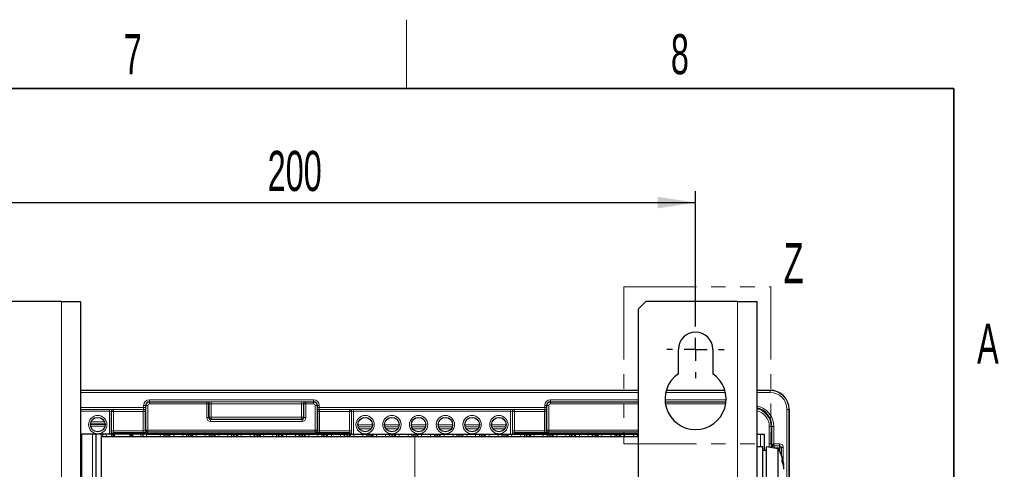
# Model space of a CAD drawing. Header units: millimetres. Extents: x 5 to 418, y 2 to 292.
# Tile 49 of 49: x 326 to 412, y 249 to 288. Entities that reach past the tile are written whole.
import ezdxf

# ---------------------------------------------------------------- set-up
doc = ezdxf.new("R2010")
doc.units = ezdxf.units.MM
doc.linetypes.add('PHANTOM', pattern=[12.7, 6.35, -1.27, 1.27, -1.27, 1.27, -1.27])
doc.layers.add('SLD-0', color=7, linetype='Continuous')
doc.styles.add('SLDTEXTSTYLE0', font='TXT', dxfattribs={"width": 0.605})
doc.dimstyles.new('SLDDIMSTYLE0', dxfattribs={"dimtxt": 3.5, "dimasz": 3.302, "dimexe": 0, "dimexo": 0.0625, "dimgap": 0.875, "dimtad": 1, "dimlfac": 3, "dimrnd": 1e-09, "dimzin": 12, "dimdsep": 46, "dimtxsty": 'SLDTEXTSTYLE0', "dimsah": 1, "dimcen": 0.09, "dimadec": 0, "dimazin": 3, "dimtfac": 1, "dimtofl": 0, "dimtmove": 0, "dimatfit": 3, "dimfxl": 1, "dimfrac": 2, "dimtolj": 1, "dimtzin": 12, "dimarcsym": 0})

# ---------------------------------------------------------------- blocks, each defined once
blk = doc.blocks.new('_D_3')
at = {"layer": 'SLD-0', "color": 7}
for p, q in [((318.803, 262.249), (318.803, 273.548)), ((385.469, 262.249), (385.469, 273.548)), ((318.803, 272.548), (385.469, 272.548))]:
    blk.add_line(p, q, dxfattribs=at)
for points in [[(318.803, 272.548), (322.105, 272.04), (322.105, 273.056)], [(385.469, 272.548), (382.167, 273.056), (382.167, 272.04)]]:
    blk.add_solid(points, dxfattribs=at)
at = {"layer": 'SLD-0', "color": 7, "insert": (348.125, 277.06), "char_height": 3.5, "attachment_point": 1, "style": 'SLDTEXTSTYLE0'}
blk.add_mtext('200', dxfattribs=at)
blk = doc.blocks.new('SW_CENTERMARKSYMBOL_1')
at = {"layer": 'SLD-0', "color": 0}
for p, q in [((0, 2), (0, 2.5)), ((0, 0), (0, 1)), ((-2, 0), (-2.5, 0)), ((0, 0), (-1, 0)), ((0, 0), (0, -1)), ((0, 0), (1, 0)), ((2, 0), (2.5, 0)), ((0, -2), (0, -2.5))]:
    blk.add_line(p, q, dxfattribs=at)

msp = doc.modelspace()

# ---------------------------------------------------------------- linework, layer by layer
at = {"color": 7, "linetype": 'PHANTOM', "lineweight": 18}
for p, q in [((379.2022, 265.1996), (379.2022, 251.5067)), ((379.2022, 265.1996), (392.0372, 265.1996)), ((392.0372, 265.1996), (392.0372, 251.5067)), ((379.2022, 251.5067), (392.0372, 251.5067))]:
    msp.add_line(p, q, dxfattribs=at)
at = {"color": 7, "linetype": 'Continuous', "lineweight": 25}
for p, q in [((330.1359, 263.9154), (314.4692, 263.9154)), ((330.1359, 263.9154), (331.8026, 263.9154)), ((331.8026, 263.9154), (331.8026, 242.6176)), ((381.1359, 263.9154), (380.4692, 263.2487)), ((389.1359, 263.9154), (381.1359, 263.9154)), ((389.1359, 263.9154), (390.8026, 263.9154)), ((390.8026, 263.9154), (390.8026, 88.9154)), ((380.4692, 263.2487), (380.4692, 89.5821)), ((383.9692, 257.6202), (383.9692, 259.7487)), ((386.9692, 259.7487), (386.9692, 257.6202)), ((331.8026, 256.1821), (380.4692, 256.1821)), ((382.9151, 256.1821), (388.0233, 256.1821)), ((390.8026, 256.1821), (391.9692, 256.1821)), ((393.6359, 254.5154), (393.6359, 97.8485)), ((331.8026, 252.3487), (331.9026, 252.3487)), ((332.8331, 252.3487), (331.9026, 252.3487)), ((333.1359, 252.3487), (332.8331, 252.3487)), ((333.1359, 252.3487), (333.1359, 118.0154)), ((333.5995, 252.3487), (333.1359, 252.3487)), ((333.7026, 252.3487), (333.5995, 252.3487)), ((333.6359, 118.0154), (333.6359, 252.1487)), ((333.6359, 252.1487), (360.9579, 252.1487)), ((333.7026, 252.3487), (333.7026, 252.1487)), ((334.0359, 252.3487), (333.7026, 252.3487)), ((334.5026, 252.3487), (334.0359, 252.3487)), ((334.5026, 252.3487), (334.6026, 252.3487)), ((334.6026, 252.3487), (334.6026, 252.1487)), ((334.6202, 252.3487), (334.6026, 252.3487)), ((334.7283, 252.3487), (334.6202, 252.3487)), ((334.7371, 252.3487), (334.7283, 252.3487)), ((334.7371, 252.1487), (334.7371, 252.3487)), ((334.7692, 252.3487), (334.7371, 252.3487)), ((336.1026, 252.3487), (334.7692, 252.3487)), ((336.1192, 252.3487), (336.1026, 252.3487)), ((336.1192, 252.3487), (336.1192, 252.1487)), ((336.1192, 252.3487), (336.1288, 252.3487)), ((336.1288, 252.3487), (336.25, 252.3487)), ((336.25, 252.3487), (336.2692, 252.3487)), ((336.2692, 252.1487), (336.2692, 252.3487)), ((336.2692, 252.3487), (336.3692, 252.3487)), ((337.0526, 252.3487), (336.3692, 252.3487)), ((337.2192, 252.3487), (337.0526, 252.3487)), ((337.2192, 252.3487), (337.2192, 252.1487)), ((337.5526, 252.3487), (337.2192, 252.3487)), ((337.5526, 252.3487), (338.7442, 252.3487)), ((338.7442, 252.3487), (339.0776, 252.3487)), ((339.0776, 252.3487), (339.0776, 252.1487)), ((339.0776, 252.3487), (339.2442, 252.3487)), ((339.2442, 252.3487), (339.3609, 252.3487)), ((339.3609, 252.3487), (339.5276, 252.3487)), ((339.5276, 252.1487), (339.5276, 252.3487)), ((339.5276, 252.3487), (339.5609, 252.3487)), ((339.5609, 252.3487), (339.5942, 252.3487)), ((339.5942, 252.1487), (339.5942, 252.3487)), ((339.5942, 252.1487), (339.5942, 252.3487)), ((339.5942, 252.3487), (339.9276, 252.3487)), ((339.9276, 252.3487), (340.7109, 252.3487)), ((340.7109, 252.3487), (341.0442, 252.3487)), ((341.0442, 252.3487), (341.0442, 252.1487)), ((341.0442, 252.3487), (341.2109, 252.3487)), ((341.2109, 252.3487), (341.3276, 252.3487)), ((341.3276, 252.3487), (341.4943, 252.3487)), ((341.4943, 252.1487), (341.4943, 252.3487)), ((341.4943, 252.3487), (341.5275, 252.3487)), ((341.5275, 252.3487), (341.5609, 252.3487)), ((341.5609, 252.1487), (341.5609, 252.3487)), ((341.5609, 252.3487), (341.5609, 252.1487)), ((341.5609, 252.3487), (341.8942, 252.3487)), ((341.8942, 252.3487), (342.6776, 252.3487)), ((342.6776, 252.3487), (343.0109, 252.3487)), ((343.0109, 252.3487), (343.0109, 252.1487)), ((343.0109, 252.3487), (343.1776, 252.3487)), ((343.1776, 252.3487), (343.2943, 252.3487)), ((343.2943, 252.3487), (343.4609, 252.3487)), ((343.4609, 252.1487), (343.4609, 252.3487)), ((343.4609, 252.3487), (343.4942, 252.3487)), ((343.4942, 252.3487), (343.5276, 252.3487)), ((343.5276, 252.1487), (343.5276, 252.3487)), ((343.5276, 252.3487), (343.5276, 252.1487)), ((343.5276, 252.3487), (343.8609, 252.3487)), ((343.8609, 252.3487), (344.6442, 252.3487)), ((344.6442, 252.3487), (344.9776, 252.3487)), ((344.9776, 252.3487), (344.9776, 252.1487)), ((344.9776, 252.3487), (345.1442, 252.3487)), ((345.1442, 252.3487), (345.2609, 252.3487)), ((345.2609, 252.3487), (345.4276, 252.3487)), ((345.4276, 252.1487), (345.4276, 252.3487)), ((345.4276, 252.3487), (345.4609, 252.3487)), ((345.4609, 252.3487), (345.4942, 252.3487)), ((345.4942, 252.1487), (345.4942, 252.3487)), ((345.4942, 252.3487), (345.4942, 252.1487)), ((345.4942, 252.3487), (345.8276, 252.3487)), ((345.8276, 252.3487), (346.6109, 252.3487)), ((346.6109, 252.3487), (346.9442, 252.3487)), ((346.9442, 252.3487), (346.9442, 252.1487)), ((346.9442, 252.3487), (347.1109, 252.3487)), ((347.1109, 252.3487), (347.2276, 252.3487)), ((347.2276, 252.3487), (347.3943, 252.3487)), ((347.3943, 252.1487), (347.3943, 252.3487)), ((347.3943, 252.3487), (347.4275, 252.3487)), ((347.4275, 252.3487), (347.4609, 252.3487)), ((347.4609, 252.1487), (347.4609, 252.3487)), ((347.4609, 252.3487), (347.4609, 252.1487)), ((347.4609, 252.3487), (347.7942, 252.3487)), ((347.7942, 252.3487), (348.5776, 252.3487)), ((348.5776, 252.3487), (348.9109, 252.3487)), ((348.9109, 252.3487), (348.9109, 252.1487)), ((348.9109, 252.3487), (349.0776, 252.3487)), ((349.0776, 252.3487), (349.1943, 252.3487)), ((349.1943, 252.3487), (349.3609, 252.3487)), ((349.3609, 252.1487), (349.3609, 252.3487)), ((349.3609, 252.3487), (349.3942, 252.3487)), ((349.3942, 252.3487), (349.4276, 252.3487)), ((349.4276, 252.1487), (349.4276, 252.3487)), ((349.4276, 252.3487), (349.4276, 252.1487)), ((349.4276, 252.3487), (349.7609, 252.3487)), ((349.7609, 252.3487), (350.5442, 252.3487)), ((350.5442, 252.3487), (350.8776, 252.3487)), ((350.8776, 252.3487), (350.8776, 252.1487)), ((350.8776, 252.3487), (351.0442, 252.3487)), ((351.0442, 252.3487), (351.1609, 252.3487)), ((351.1609, 252.3487), (351.3276, 252.3487)), ((351.3276, 252.1487), (351.3276, 252.3487)), ((351.3276, 252.3487), (351.3609, 252.3487)), ((351.3609, 252.3487), (351.3942, 252.3487)), ((351.3942, 252.1487), (351.3942, 252.3487)), ((351.3942, 252.1487), (351.3942, 252.3487)), ((351.3942, 252.3487), (351.7276, 252.3487)), ((351.7276, 252.3487), (352.5109, 252.3487)), ((352.5109, 252.3487), (352.8442, 252.3487)), ((352.8442, 252.3487), (352.8442, 252.1487)), ((352.8442, 252.3487), (353.0109, 252.3487)), ((353.0109, 252.3487), (353.1276, 252.3487)), ((353.1276, 252.3487), (353.2943, 252.3487)), ((353.2943, 252.1487), (353.2943, 252.3487)), ((353.2943, 252.3487), (353.3275, 252.3487)), ((353.3275, 252.3487), (353.3609, 252.3487)), ((353.3609, 252.1487), (353.3609, 252.3487)), ((353.3609, 252.1487), (353.3609, 252.3487)), ((353.3609, 252.3487), (353.6942, 252.3487)), ((353.6942, 252.3487), (354.4776, 252.3487)), ((354.4776, 252.3487), (354.8109, 252.3487)), ((354.8109, 252.3487), (354.8109, 252.1487)), ((354.8109, 252.3487), (354.9776, 252.3487)), ((354.9776, 252.3487), (355.0943, 252.3487)), ((355.0943, 252.3487), (355.2609, 252.3487)), ((355.2609, 252.1487), (355.2609, 252.3487)), ((355.2609, 252.3487), (355.2942, 252.3487)), ((355.2942, 252.3487), (355.3276, 252.3487)), ((355.3276, 252.1487), (355.3276, 252.3487)), ((355.3276, 252.3487), (355.3276, 252.1487)), ((355.3276, 252.3487), (355.6609, 252.3487)), ((355.6609, 252.3487), (356.4442, 252.3487)), ((356.4442, 252.3487), (356.7776, 252.3487)), ((356.7776, 252.3487), (356.7776, 252.1487)), ((356.7776, 252.3487), (356.9442, 252.3487)), ((356.9442, 252.3487), (357.0609, 252.3487)), ((357.0609, 252.3487), (357.2276, 252.3487)), ((357.2276, 252.1487), (357.2276, 252.3487)), ((357.2276, 252.3487), (357.2609, 252.3487)), ((357.2609, 252.3487), (357.2942, 252.3487)), ((357.2942, 252.1487), (357.2942, 252.3487)), ((357.2942, 252.3487), (357.2942, 252.1487)), ((357.2942, 252.3487), (357.6276, 252.3487)), ((357.6276, 252.3487), (358.4109, 252.3487)), ((358.4109, 252.3487), (358.7442, 252.3487)), ((358.7442, 252.3487), (358.7442, 252.1487)), ((358.7442, 252.3487), (358.9109, 252.3487)), ((358.9109, 252.3487), (359.0276, 252.3487)), ((359.0276, 252.3487), (359.1943, 252.3487)), ((359.1943, 252.1487), (359.1943, 252.3487)), ((359.1943, 252.3487), (359.2275, 252.3487)), ((359.2275, 252.3487), (359.2609, 252.3487)), ((359.2609, 252.1487), (359.2609, 252.3487)), ((359.2609, 252.3487), (359.2609, 252.1487)), ((359.2609, 252.3487), (359.5942, 252.3487)), ((359.5942, 252.3487), (360.3776, 252.3487)), ((360.3776, 252.3487), (360.7109, 252.3487)), ((360.7109, 252.3487), (360.7109, 252.1487)), ((360.7109, 252.3487), (360.8776, 252.3487)), ((360.8776, 252.3487), (360.9943, 252.3487)), ((360.9806, 252.1487), (360.9579, 252.1487)), ((360.9806, 252.1487), (380.4692, 252.1487)), ((360.9943, 252.3487), (361.1609, 252.3487)), ((361.1609, 252.1487), (361.1609, 252.3487)), ((361.1609, 252.3487), (361.1942, 252.3487)), ((361.1942, 252.3487), (361.2276, 252.3487)), ((361.2276, 252.1487), (361.2276, 252.3487)), ((361.2276, 252.1487), (361.2276, 252.3487)), ((361.2276, 252.3487), (361.5609, 252.3487)), ((361.5609, 252.3487), (362.3442, 252.3487)), ((362.3442, 252.3487), (362.6776, 252.3487)), ((362.6776, 252.3487), (362.6776, 252.1487)), ((362.6776, 252.3487), (362.8442, 252.3487)), ((362.8442, 252.3487), (362.9609, 252.3487)), ((362.9609, 252.3487), (363.1276, 252.3487)), ((363.1276, 252.1487), (363.1276, 252.3487)), ((363.1276, 252.3487), (363.1609, 252.3487)), ((363.1609, 252.3487), (363.1942, 252.3487)), ((363.1942, 252.1487), (363.1942, 252.3487)), ((363.1942, 252.1487), (363.1942, 252.3487)), ((363.1942, 252.3487), (363.5276, 252.3487)), ((363.5276, 252.3487), (364.3109, 252.3487)), ((364.3109, 252.3487), (364.6442, 252.3487)), ((364.6442, 252.3487), (364.6442, 252.1487)), ((364.6442, 252.3487), (364.8109, 252.3487)), ((364.8109, 252.3487), (364.9276, 252.3487)), ((364.9276, 252.3487), (365.0943, 252.3487)), ((365.0943, 252.1487), (365.0943, 252.3487)), ((365.0943, 252.3487), (365.1275, 252.3487)), ((365.1275, 252.3487), (365.1609, 252.3487)), ((365.1609, 252.1487), (365.1609, 252.3487)), ((365.1609, 252.1487), (365.1609, 252.3487)), ((365.1609, 252.3487), (365.4942, 252.3487)), ((365.4942, 252.3487), (366.2776, 252.3487)), ((366.2776, 252.3487), (366.6109, 252.3487)), ((366.6109, 252.3487), (366.6109, 252.1487)), ((366.6109, 252.3487), (366.7776, 252.3487)), ((366.7776, 252.3487), (366.8943, 252.3487)), ((366.8943, 252.3487), (367.0609, 252.3487)), ((367.0609, 252.1487), (367.0609, 252.3487)), ((367.0609, 252.3487), (367.0942, 252.3487)), ((367.0942, 252.3487), (367.1276, 252.3487)), ((367.1276, 252.1487), (367.1276, 252.3487)), ((367.1276, 252.1487), (367.1276, 252.3487)), ((367.1276, 252.3487), (367.4609, 252.3487)), ((367.4609, 252.3487), (368.2442, 252.3487)), ((368.2442, 252.3487), (368.5776, 252.3487)), ((368.5776, 252.3487), (368.5776, 252.1487)), ((368.5776, 252.3487), (368.7442, 252.3487)), ((368.7442, 252.3487), (368.8609, 252.3487)), ((368.8609, 252.3487), (369.0276, 252.3487)), ((369.0276, 252.1487), (369.0276, 252.3487)), ((369.0276, 252.3487), (369.0609, 252.3487)), ((369.0609, 252.3487), (369.0942, 252.3487)), ((369.0942, 252.1487), (369.0942, 252.3487)), ((369.0942, 252.3487), (369.0942, 252.1487)), ((369.0942, 252.3487), (369.4276, 252.3487)), ((369.4276, 252.3487), (370.2109, 252.3487)), ((370.2109, 252.3487), (370.5442, 252.3487)), ((370.5442, 252.3487), (370.5442, 252.1487)), ((370.5442, 252.3487), (370.7109, 252.3487)), ((370.7109, 252.3487), (370.8276, 252.3487)), ((370.8276, 252.3487), (370.9943, 252.3487)), ((370.9943, 252.1487), (370.9943, 252.3487)), ((370.9943, 252.3487), (371.0275, 252.3487)), ((371.0275, 252.3487), (371.0609, 252.3487)), ((371.0609, 252.1487), (371.0609, 252.3487)), ((371.0609, 252.3487), (371.0609, 252.1487)), ((371.0609, 252.3487), (371.3942, 252.3487)), ((371.3942, 252.3487), (372.1776, 252.3487)), ((372.1776, 252.3487), (372.5109, 252.3487)), ((372.5109, 252.3487), (372.5109, 252.1487)), ((372.5109, 252.3487), (372.6776, 252.3487)), ((372.6776, 252.3487), (372.7943, 252.3487)), ((372.7943, 252.3487), (372.9609, 252.3487)), ((372.9609, 252.1487), (372.9609, 252.3487)), ((372.9609, 252.3487), (372.9942, 252.3487)), ((372.9942, 252.3487), (373.0276, 252.3487)), ((373.0276, 252.1487), (373.0276, 252.3487)), ((373.0276, 252.3487), (373.0276, 252.1487)), ((373.0276, 252.3487), (373.3609, 252.3487)), ((373.3609, 252.3487), (374.1442, 252.3487)), ((374.1442, 252.3487), (374.4776, 252.3487)), ((374.4776, 252.3487), (374.4776, 252.1487)), ((374.4776, 252.3487), (374.6442, 252.3487)), ((374.6442, 252.3487), (374.7609, 252.3487)), ((374.7609, 252.3487), (374.9276, 252.3487)), ((374.9276, 252.1487), (374.9276, 252.3487)), ((374.9276, 252.3487), (374.9609, 252.3487)), ((374.9609, 252.3487), (374.9942, 252.3487)), ((374.9942, 252.1487), (374.9942, 252.3487)), ((374.9942, 252.1487), (374.9942, 252.3487)), ((374.9942, 252.3487), (375.3276, 252.3487)), ((375.3276, 252.3487), (376.1109, 252.3487)), ((376.1109, 252.3487), (376.4442, 252.3487)), ((376.4442, 252.3487), (376.4442, 252.1487)), ((376.4442, 252.3487), (376.6109, 252.3487)), ((376.6109, 252.3487), (376.7276, 252.3487)), ((376.7276, 252.3487), (376.8943, 252.3487)), ((376.8943, 252.1487), (376.8943, 252.3487)), ((376.8943, 252.3487), (376.9275, 252.3487)), ((376.9275, 252.3487), (376.9609, 252.3487)), ((376.9609, 252.1487), (376.9609, 252.3487)), ((376.9609, 252.1487), (376.9609, 252.3487)), ((376.9609, 252.3487), (377.2942, 252.3487)), ((377.2942, 252.3487), (378.0776, 252.3487)), ((378.0776, 252.3487), (378.4109, 252.3487)), ((378.4109, 252.3487), (378.4109, 252.1487)), ((378.4109, 252.3487), (378.5776, 252.3487)), ((378.5776, 252.3487), (378.6943, 252.3487)), ((378.6943, 252.3487), (378.8609, 252.3487)), ((378.8609, 252.1487), (378.8609, 252.3487)), ((378.8609, 252.3487), (378.8942, 252.3487)), ((378.8942, 252.3487), (378.9276, 252.3487)), ((378.9276, 252.1487), (378.9276, 252.3487)), ((378.9276, 252.3487), (378.9276, 252.1487)), ((378.9276, 252.3487), (379.2609, 252.3487)), ((379.2609, 252.3487), (380.0442, 252.3487)), ((380.0442, 252.3487), (380.3776, 252.3487)), ((380.3776, 252.3487), (380.3776, 252.1487)), ((380.3776, 252.3487), (380.4692, 252.3487)), ((390.8026, 252.3487), (391.1359, 252.3487)), ((391.1359, 252.3487), (391.4692, 252.3487)), ((391.4692, 252.3487), (391.4692, 250.9154)), ((391.3359, 251.2487), (390.8026, 251.2487)), ((391.3359, 247.2487), (391.3359, 251.2487)), ((391.6692, 250.9154), (391.3359, 250.9154)), ((392.6692, 251.0821), (391.6692, 251.2487)), ((391.6692, 247.2487), (391.6692, 251.2487)), ((392.6692, 247.4154), (392.6692, 251.0821)), ((393.1382, 249.6034), (393.1828, 249.6134))]:
    msp.add_line(p, q, dxfattribs=at)
at = {"color": 7, "linetype": 'Continuous', "lineweight": 18}
for p, q in [((330.1359, 263.9154), (330.1359, 242.7594)), ((389.1359, 263.9154), (389.1359, 88.9154)), ((331.8026, 256.1616), (380.4692, 256.1616)), ((382.9091, 256.1616), (388.0293, 256.1616)), ((390.8026, 256.1616), (391.9692, 256.1616)), ((391.9692, 256.1616), (391.9692, 256.1821)), ((391.9692, 256.1616), (391.9692, 255.995)), ((380.4692, 255.995), (331.8026, 255.995)), ((337.8026, 255.3458), (352.1359, 255.3458)), ((337.8026, 255.3458), (337.8026, 255.1792)), ((352.1359, 255.3458), (352.1359, 255.1792)), ((372.8026, 255.3458), (380.4692, 255.3458)), ((372.8026, 255.3458), (372.8026, 255.1792)), ((382.8035, 255.3458), (388.135, 255.3458)), ((388.0721, 255.995), (382.8663, 255.995)), ((391.9692, 255.995), (390.8026, 255.995)), ((331.8026, 254.6792), (337.3054, 254.6792)), ((337.2997, 254.5125), (331.8026, 254.5125)), ((331.8026, 254.5095), (334.3142, 254.5095)), ((334.3142, 254.5095), (334.3142, 254.3429)), ((334.6475, 254.5038), (334.6621, 254.4892)), ((334.6621, 254.4892), (334.6621, 254.3225)), ((334.6621, 254.4892), (337.2764, 254.4892)), ((337.2764, 254.4892), (337.2997, 254.5125)), ((337.2764, 254.4892), (337.2764, 254.3225)), ((337.3054, 254.6792), (337.3054, 254.8487)), ((337.3054, 254.8487), (337.4721, 254.8487)), ((337.3054, 254.6792), (337.4721, 254.6792)), ((337.4664, 254.3459), (337.443, 254.3225)), ((337.4721, 254.8487), (337.4721, 254.6792)), ((337.4955, 254.8487), (337.4721, 254.8487)), ((337.4955, 252.7083), (337.4955, 254.8487)), ((337.6621, 254.8487), (337.4955, 254.8487)), ((337.6621, 254.8487), (337.6621, 252.7083)), ((352.1359, 255.1792), (337.8026, 255.1792)), ((337.8026, 255.1558), (337.8026, 255.1792)), ((337.8026, 255.1558), (342.8111, 255.1558)), ((337.8026, 254.9892), (337.8026, 255.1558)), ((342.8111, 254.9892), (337.8026, 254.9892)), ((342.8111, 255.1558), (342.8557, 255.1707)), ((342.8111, 254.9892), (342.8111, 255.1558)), ((342.8111, 254.9892), (342.9775, 254.9892)), ((342.8111, 253.7901), (342.8111, 254.9892)), ((343.0221, 255.004), (342.9775, 254.9892)), ((342.9775, 254.9892), (342.9775, 253.7901)), ((343.0221, 253.8347), (343.0221, 255.004)), ((343.1885, 255.1762), (351.0833, 255.1762)), ((343.1885, 255.1762), (343.1885, 255.0095)), ((351.0833, 255.0095), (343.1885, 255.0095)), ((343.1885, 255.0095), (343.1885, 253.8347)), ((351.0833, 255.1762), (351.0833, 255.0095)), ((351.0833, 253.8347), (351.0833, 255.0095)), ((351.2497, 255.004), (351.2497, 253.8347)), ((351.2943, 254.9892), (351.2497, 255.004)), ((351.2943, 253.7901), (351.2943, 254.9892)), ((351.2943, 254.9892), (351.4607, 254.9892)), ((351.4161, 255.1707), (351.4607, 255.1558)), ((351.4607, 255.1558), (352.1359, 255.1558)), ((351.4607, 255.1558), (351.4607, 254.9892)), ((352.1359, 254.9892), (351.4607, 254.9892)), ((351.4607, 254.9892), (351.4607, 253.7901)), ((352.1359, 255.1558), (352.1359, 255.1792)), ((352.1359, 255.1558), (352.1359, 254.9892)), ((352.443, 254.8487), (352.2764, 254.8487)), ((352.2764, 252.7083), (352.2764, 254.8487)), ((352.443, 254.8487), (352.443, 252.7083)), ((352.443, 254.8487), (352.4664, 254.8487)), ((352.4664, 254.6792), (352.4664, 254.8487)), ((352.633, 254.8487), (352.4664, 254.8487)), ((352.633, 254.6792), (352.4664, 254.6792)), ((352.4955, 254.3225), (352.4721, 254.3459)), ((352.633, 254.8487), (352.633, 254.6792)), ((352.633, 254.6792), (372.3054, 254.6792)), ((352.6387, 254.5125), (352.6621, 254.4892)), ((372.2997, 254.5125), (352.6387, 254.5125)), ((352.6621, 254.3225), (352.6621, 254.4892)), ((352.6621, 254.4892), (355.2764, 254.4892)), ((355.2764, 254.4892), (355.291, 254.5038)), ((355.2764, 254.3225), (355.2764, 254.4892)), ((355.6243, 254.5095), (369.3142, 254.5095)), ((355.6243, 254.5095), (355.6243, 254.3429)), ((369.3142, 254.5095), (369.3142, 254.3429)), ((369.6475, 254.5038), (369.6621, 254.4892)), ((369.6621, 254.4892), (372.2764, 254.4892)), ((369.6621, 254.4892), (369.6621, 254.3225)), ((372.2764, 254.4892), (372.2997, 254.5125)), ((372.2764, 254.4892), (372.2764, 254.3225)), ((372.3054, 254.6792), (372.3054, 254.8487)), ((372.3054, 254.8487), (372.4721, 254.8487)), ((372.3054, 254.6792), (372.4721, 254.6792)), ((372.4664, 254.3459), (372.443, 254.3225)), ((372.4721, 254.8487), (372.4721, 254.6792)), ((372.4955, 254.8487), (372.4721, 254.8487)), ((372.4955, 252.7083), (372.4955, 254.8487)), ((372.6621, 254.8487), (372.4955, 254.8487)), ((372.6621, 254.8487), (372.6621, 252.7083)), ((380.4692, 255.1792), (372.8026, 255.1792)), ((372.8026, 255.1558), (372.8026, 255.1792)), ((372.8026, 255.1558), (380.4692, 255.1558)), ((372.8026, 255.1558), (372.8026, 254.9892)), ((380.4692, 254.9892), (372.8026, 254.9892)), ((388.1254, 255.1792), (382.813, 255.1792)), ((382.8152, 255.1558), (388.1232, 255.1558)), ((388.1016, 254.9892), (382.8368, 254.9892)), ((393.4488, 97.8689), (393.4488, 254.5154)), ((393.6155, 254.5154), (393.4488, 254.5154)), ((393.6155, 254.5154), (393.6155, 97.8689)), ((393.6359, 254.5154), (393.6155, 254.5154)), ((334.3142, 254.3429), (331.8026, 254.3429)), ((334.3142, 252.3487), (334.3142, 254.3429)), ((334.4808, 254.3372), (334.4808, 252.3487)), ((334.4955, 254.3225), (334.4808, 254.3372)), ((334.4955, 252.6501), (334.4955, 254.3225)), ((334.6621, 254.3225), (334.4955, 254.3225)), ((334.6621, 254.3225), (334.6621, 252.6501)), ((337.2764, 254.3225), (334.6621, 254.3225)), ((337.2764, 252.6501), (337.2764, 254.3225)), ((337.2764, 254.3225), (337.443, 254.3225)), ((337.443, 254.3225), (337.443, 252.6558)), ((342.8111, 253.7901), (342.9775, 253.7901)), ((342.9775, 253.7901), (343.0221, 253.8347)), ((343.0221, 253.8347), (343.1885, 253.8347)), ((343.1885, 253.6683), (343.1439, 253.6237)), ((343.1439, 253.6237), (351.1278, 253.6237)), ((343.1439, 253.6237), (343.1439, 253.4572)), ((343.1885, 253.8347), (343.1885, 253.6683)), ((343.1885, 253.8347), (351.0833, 253.8347)), ((351.0833, 253.6683), (343.1885, 253.6683)), ((351.0833, 253.8347), (351.0833, 253.6683)), ((351.0833, 253.8347), (351.2497, 253.8347)), ((351.1278, 253.6237), (351.0833, 253.6683)), ((351.1278, 253.6237), (351.1278, 253.4572)), ((351.2497, 253.8347), (351.2943, 253.7901)), ((351.2943, 253.7901), (351.4607, 253.7901)), ((352.4955, 254.3225), (352.6621, 254.3225)), ((352.4955, 252.6558), (352.4955, 254.3225)), ((355.2764, 254.3225), (352.6621, 254.3225)), ((352.6621, 254.3225), (352.6621, 252.6501)), ((355.2764, 252.6501), (355.2764, 254.3225)), ((355.2764, 254.3225), (355.443, 254.3225)), ((355.4576, 254.3372), (355.443, 254.3225)), ((355.443, 254.3225), (355.443, 252.6501)), ((355.4576, 252.3487), (355.4576, 254.3372)), ((355.6243, 254.3429), (355.6243, 252.3487)), ((369.3142, 254.3429), (355.6243, 254.3429)), ((369.3142, 252.3487), (369.3142, 254.3429)), ((369.4808, 254.3372), (369.4808, 252.3487)), ((369.4955, 254.3225), (369.4808, 254.3372)), ((369.4955, 252.6501), (369.4955, 254.3225)), ((369.6621, 254.3225), (369.4955, 254.3225)), ((372.2764, 254.3225), (369.6621, 254.3225)), ((369.6621, 254.3225), (369.6621, 252.6501)), ((372.2764, 252.6501), (372.2764, 254.3225)), ((372.2764, 254.3225), (372.443, 254.3225)), ((372.443, 254.3225), (372.443, 252.6558)), ((332.6696, 253.205), (333.9355, 253.205)), ((333.9327, 253.2459), (332.6724, 253.2459)), ((333.9194, 253.0384), (332.6857, 253.0384)), ((332.7126, 253.4125), (333.8925, 253.4125)), ((334.6621, 252.6501), (334.4955, 252.6501)), ((334.6621, 252.6501), (337.2764, 252.6501)), ((337.2764, 252.4834), (337.2764, 252.6501)), ((337.443, 252.6558), (337.4955, 252.7083)), ((337.6621, 252.7083), (337.4955, 252.7083)), ((337.6621, 252.7083), (337.6621, 252.5416)), ((337.6621, 252.7083), (352.2764, 252.7083)), ((351.1278, 253.4572), (343.1439, 253.4572)), ((352.2764, 252.7083), (352.2764, 252.5416)), ((352.443, 252.7083), (352.2764, 252.7083)), ((352.443, 252.7083), (352.4955, 252.6558)), ((352.6621, 252.4834), (352.6621, 252.6501)), ((352.6621, 252.6501), (355.2764, 252.6501)), ((355.2764, 252.6501), (355.443, 252.6501)), ((356.0028, 253.1646), (357.269, 253.1646)), ((357.2419, 252.998), (356.0299, 252.998)), ((356.0349, 252.9822), (357.2369, 252.9822)), ((357.1524, 252.8155), (356.1194, 252.8155)), ((358.3361, 253.1646), (359.6023, 253.1646)), ((359.5752, 252.998), (358.3632, 252.998)), ((358.3683, 252.9822), (359.5702, 252.9822)), ((359.4857, 252.8155), (358.4527, 252.8155)), ((360.6695, 253.1646), (361.9357, 253.1646)), ((361.9086, 252.998), (360.6966, 252.998)), ((360.7016, 252.9822), (361.9035, 252.9822)), ((361.8191, 252.8155), (360.7861, 252.8155)), ((363.0028, 253.1646), (364.269, 253.1646)), ((364.2419, 252.998), (363.0299, 252.998)), ((363.0349, 252.9822), (364.2369, 252.9822)), ((364.1524, 252.8155), (363.1194, 252.8155)), ((365.3361, 253.1646), (366.6023, 253.1646)), ((366.5752, 252.998), (365.3632, 252.998)), ((365.3683, 252.9822), (366.5702, 252.9822)), ((366.4857, 252.8155), (365.4527, 252.8155)), ((367.6695, 253.1646), (368.9357, 253.1646)), ((368.9086, 252.998), (367.6966, 252.998)), ((367.7016, 252.9822), (368.9035, 252.9822)), ((368.8191, 252.8155), (367.7861, 252.8155)), ((369.6621, 252.6501), (369.4955, 252.6501)), ((369.6621, 252.6501), (372.2764, 252.6501)), ((372.2764, 252.4834), (372.2764, 252.6501)), ((372.443, 252.6558), (372.4955, 252.7083)), ((372.6621, 252.7083), (372.4955, 252.7083)), ((372.6621, 252.7083), (372.6621, 252.5416)), ((372.6621, 252.7083), (380.4692, 252.7083)), ((391.9023, 251.2099), (391.9023, 253.0154)), ((391.9023, 253.0154), (392.0689, 253.0154)), ((392.0689, 253.0154), (392.0689, 251.1821)), ((392.133, 253.0154), (392.0689, 253.0154)), ((392.133, 251.1906), (392.133, 253.0154)), ((392.133, 253.0154), (392.2997, 253.0154)), ((392.2997, 253.0154), (392.2997, 251.5067)), ((331.9026, 252.3487), (331.9026, 118.0154)), ((332.8331, 252.3487), (332.8331, 118.0154)), ((333.5995, 252.3487), (333.5995, 118.0154)), ((334.0359, 252.3487), (334.0359, 252.1487)), ((334.5026, 252.1487), (334.5026, 252.3487)), ((334.6202, 252.3487), (334.6202, 252.1487)), ((334.6678, 252.4834), (334.7028, 252.4484)), ((337.2764, 252.4834), (334.6678, 252.4834)), ((334.7028, 252.4484), (334.7028, 252.3487)), ((334.7028, 252.4484), (355.2356, 252.4484)), ((334.7283, 252.3487), (334.7283, 252.1487)), ((334.7692, 252.3487), (334.7692, 252.1487)), ((336.1026, 252.3487), (336.1026, 252.1487)), ((336.1288, 252.3487), (336.1288, 252.1487)), ((336.25, 252.3487), (336.25, 252.1487)), ((336.3692, 252.3487), (336.3692, 252.1487)), ((337.0526, 252.3487), (337.0526, 252.1487)), ((337.5526, 252.3487), (337.5526, 252.1487)), ((337.6621, 252.5416), (337.6096, 252.4892)), ((352.2764, 252.5416), (337.6621, 252.5416)), ((338.7442, 252.3487), (338.7442, 252.1487)), ((339.2442, 252.3487), (339.2442, 252.1487)), ((339.3609, 252.3487), (339.3609, 252.1487)), ((339.5609, 252.3487), (339.5609, 252.1487)), ((339.9276, 252.3487), (339.9276, 252.1487)), ((340.7109, 252.3487), (340.7109, 252.1487)), ((341.2109, 252.3487), (341.2109, 252.1487)), ((341.3276, 252.3487), (341.3276, 252.1487)), ((341.5275, 252.3487), (341.5275, 252.1487)), ((341.8942, 252.3487), (341.8942, 252.1487)), ((342.6776, 252.3487), (342.6776, 252.1487)), ((343.1776, 252.3487), (343.1776, 252.1487)), ((343.2943, 252.3487), (343.2943, 252.1487)), ((343.4942, 252.3487), (343.4942, 252.1487)), ((343.8609, 252.3487), (343.8609, 252.1487)), ((344.6442, 252.3487), (344.6442, 252.1487)), ((345.1442, 252.3487), (345.1442, 252.1487)), ((345.2609, 252.3487), (345.2609, 252.1487)), ((345.4609, 252.3487), (345.4609, 252.1487)), ((345.8276, 252.3487), (345.8276, 252.1487)), ((346.6109, 252.3487), (346.6109, 252.1487)), ((347.1109, 252.3487), (347.1109, 252.1487)), ((347.2276, 252.3487), (347.2276, 252.1487)), ((347.4275, 252.3487), (347.4275, 252.1487)), ((347.7942, 252.3487), (347.7942, 252.1487)), ((348.5776, 252.3487), (348.5776, 252.1487)), ((349.0776, 252.3487), (349.0776, 252.1487)), ((349.1943, 252.3487), (349.1943, 252.1487)), ((349.3942, 252.3487), (349.3942, 252.1487)), ((349.7609, 252.3487), (349.7609, 252.1487)), ((350.5442, 252.3487), (350.5442, 252.1487)), ((351.0442, 252.3487), (351.0442, 252.1487)), ((351.1609, 252.3487), (351.1609, 252.1487)), ((351.3609, 252.3487), (351.3609, 252.1487)), ((351.7276, 252.3487), (351.7276, 252.1487)), ((352.3288, 252.4892), (352.2764, 252.5416)), ((352.5109, 252.3487), (352.5109, 252.1487)), ((355.2706, 252.4834), (352.6621, 252.4834)), ((353.0109, 252.3487), (353.0109, 252.1487)), ((353.1276, 252.3487), (353.1276, 252.1487)), ((353.3275, 252.3487), (353.3275, 252.1487)), ((353.6942, 252.3487), (353.6942, 252.1487)), ((354.4776, 252.3487), (354.4776, 252.1487)), ((354.9776, 252.3487), (354.9776, 252.1487)), ((355.0943, 252.3487), (355.0943, 252.1487)), ((355.2356, 252.4484), (355.2706, 252.4834)), ((355.2356, 252.4484), (355.2356, 252.3487)), ((355.2942, 252.3487), (355.2942, 252.1487)), ((355.6609, 252.3487), (355.6609, 252.1487)), ((356.4442, 252.3487), (356.4442, 252.1487)), ((356.9442, 252.3487), (356.9442, 252.1487)), ((357.0609, 252.3487), (357.0609, 252.1487)), ((357.2609, 252.3487), (357.2609, 252.1487)), ((357.6276, 252.3487), (357.6276, 252.1487)), ((358.4109, 252.3487), (358.4109, 252.1487)), ((358.9109, 252.3487), (358.9109, 252.1487)), ((359.0276, 252.3487), (359.0276, 252.1487)), ((359.2275, 252.3487), (359.2275, 252.1487)), ((359.5942, 252.3487), (359.5942, 252.1487)), ((360.3776, 252.3487), (360.3776, 252.1487)), ((360.8776, 252.3487), (360.8776, 252.1487)), ((360.9579, 118.0154), (360.9579, 252.1487)), ((360.9806, 118.0154), (360.9806, 252.1487)), ((360.9943, 252.3487), (360.9943, 252.1487)), ((361.1942, 252.3487), (361.1942, 252.1487)), ((361.5609, 252.3487), (361.5609, 252.1487)), ((362.3442, 252.3487), (362.3442, 252.1487)), ((362.8442, 252.3487), (362.8442, 252.1487)), ((362.9609, 252.3487), (362.9609, 252.1487)), ((363.1609, 252.3487), (363.1609, 252.1487)), ((363.5276, 252.3487), (363.5276, 252.1487)), ((364.3109, 252.3487), (364.3109, 252.1487)), ((364.8109, 252.3487), (364.8109, 252.1487)), ((364.9276, 252.3487), (364.9276, 252.1487)), ((365.1275, 252.3487), (365.1275, 252.1487)), ((365.4942, 252.3487), (365.4942, 252.1487)), ((366.2776, 252.3487), (366.2776, 252.1487)), ((366.7776, 252.3487), (366.7776, 252.1487)), ((366.8943, 252.3487), (366.8943, 252.1487)), ((367.0942, 252.3487), (367.0942, 252.1487)), ((367.4609, 252.3487), (367.4609, 252.1487)), ((368.2442, 252.3487), (368.2442, 252.1487)), ((368.7442, 252.3487), (368.7442, 252.1487)), ((368.8609, 252.3487), (368.8609, 252.1487)), ((369.0609, 252.3487), (369.0609, 252.1487)), ((369.4276, 252.3487), (369.4276, 252.1487)), ((369.6678, 252.4834), (369.7028, 252.4484)), ((372.2764, 252.4834), (369.6678, 252.4834)), ((369.7028, 252.4484), (369.7028, 252.3487)), ((369.7028, 252.4484), (380.4692, 252.4484)), ((370.2109, 252.3487), (370.2109, 252.1487)), ((370.7109, 252.3487), (370.7109, 252.1487)), ((370.8276, 252.3487), (370.8276, 252.1487)), ((371.0275, 252.3487), (371.0275, 252.1487)), ((371.3942, 252.3487), (371.3942, 252.1487)), ((372.1776, 252.3487), (372.1776, 252.1487)), ((372.6621, 252.5416), (372.6096, 252.4892)), ((380.4692, 252.5416), (372.6621, 252.5416)), ((372.6776, 252.3487), (372.6776, 252.1487)), ((372.7943, 252.3487), (372.7943, 252.1487)), ((372.9942, 252.3487), (372.9942, 252.1487)), ((373.3609, 252.3487), (373.3609, 252.1487)), ((374.1442, 252.3487), (374.1442, 252.1487)), ((374.6442, 252.3487), (374.6442, 252.1487)), ((374.7609, 252.3487), (374.7609, 252.1487)), ((374.9609, 252.3487), (374.9609, 252.1487)), ((375.3276, 252.3487), (375.3276, 252.1487)), ((376.1109, 252.3487), (376.1109, 252.1487)), ((376.6109, 252.3487), (376.6109, 252.1487)), ((376.7276, 252.3487), (376.7276, 252.1487)), ((376.9275, 252.3487), (376.9275, 252.1487)), ((377.2942, 252.3487), (377.2942, 252.1487)), ((378.0776, 252.3487), (378.0776, 252.1487)), ((378.5776, 252.3487), (378.5776, 252.1487)), ((378.6943, 252.3487), (378.6943, 252.1487)), ((378.8942, 252.3487), (378.8942, 252.1487)), ((379.2609, 252.3487), (379.2609, 252.1487)), ((380.0442, 252.3487), (380.0442, 252.1487)), ((391.1359, 252.3487), (391.1359, 251.2487)), ((392.1358, 251.1821), (392.133, 251.1906)), ((392.1358, 251.171), (392.1358, 251.1821)), ((392.1358, 251.1821), (392.136, 251.1821)), ((392.1495, 251.1687), (392.136, 251.1821)), ((392.136, 251.1821), (392.136, 251.1709)), ((392.1577, 251.3517), (392.161, 251.3612)), ((392.1624, 251.2716), (392.1591, 251.2669)), ((392.3203, 251.1644), (392.1754, 251.1644)), ((392.3051, 251.3404), (392.2997, 251.5067)), ((392.3106, 251.5069), (392.7945, 251.5069)), ((392.3106, 251.3404), (392.3106, 251.5069)), ((392.3106, 251.3404), (392.3203, 251.3308)), ((392.7945, 251.3404), (392.3106, 251.3404)), ((392.3203, 251.3308), (392.7849, 251.3308)), ((392.3203, 251.3308), (392.3203, 251.1644)), ((392.3203, 251.1644), (392.3203, 251.1402)), ((392.7849, 251.1644), (392.3203, 251.1644)), ((392.7849, 251.3308), (392.7945, 251.3404)), ((392.7849, 251.1644), (392.7849, 251.3308)), ((392.9513, 251.1644), (392.7849, 251.1644)), ((392.7849, 250.886), (392.7849, 251.1644)), ((392.7945, 251.3404), (392.7945, 251.5069)), ((392.9609, 251.174), (392.9513, 251.1644)), ((392.9513, 251.1644), (392.9513, 250.5349)), ((392.9609, 251.174), (393.1274, 251.174)), ((392.9609, 250.5109), (392.9609, 251.174)), ((393.1274, 251.174), (393.1274, 249.9616))]:
    msp.add_line(p, q, dxfattribs=at)
for centre in [(333.3026, 253.1821), (356.6359, 253.1821), (358.9692, 253.1821), (361.3026, 253.1821), (363.6359, 253.1821), (365.9692, 253.1821), (368.3026, 253.1821)]:
    msp.add_circle(centre, 0.8, dxfattribs=at)
at = {"color": 7, "linetype": 'Continuous', "lineweight": 25}
for centre in [(333.3026, 253.1821), (356.6359, 253.1821), (358.9692, 253.1821), (361.3026, 253.1821), (363.6359, 253.1821), (365.9692, 253.1821), (368.3026, 253.1821)]:
    msp.add_circle(centre, 0.6333, dxfattribs=at)
for centre, radius, start, end in [((385.4692, 259.7487), 1.5, 0, 180), ((385.4692, 255.4154), 2.6667, 124.228866, 55.771134), ((391.9692, 254.5154), 1.6667, 0, 90), ((337.8026, 254.8487), 0.3305, 90, 180), ((352.1359, 254.8487), 0.3305, 0, 90), ((372.8026, 254.8487), 0.3305, 90, 180), ((390.4692, 253.0154), 1.6638, 0, 78.442948), ((389.7849, 249.2487), 3.4177, 6.7306, 32.440387), ((391.5729, 249.4596), 1.6173, 5.45487, 25.457443), ((391.6692, 250.0665), 1.3668, 356.295889, 3.704111), ((390.5273, 249.0738), 2.6641, 4.580672, 19.845727)]:
    msp.add_arc(centre, radius, start, end, dxfattribs=at)
at = {"color": 7, "linetype": 'Continuous', "lineweight": 18}
for centre, radius, start, end in [((391.9692, 254.5154), 1.6463, 0, 90), ((337.8026, 254.8487), 0.4971, 90, 180), ((352.1359, 254.8487), 0.4971, 0, 90), ((372.8026, 254.8487), 0.4971, 90, 180), ((391.9692, 254.5154), 1.4796, 0, 90), ((334.6475, 254.3371), 0.1667, 90.020437, 179.979563), ((334.6622, 254.3225), 0.1667, 90.020437, 179.979563), ((337.2763, 254.3225), 0.1667, 0.020437, 89.979563), ((337.2997, 254.3458), 0.1667, 0.020437, 89.979563), ((337.8026, 254.8487), 0.3071, 90, 180), ((337.8026, 254.8487), 0.1405, 90, 180), ((342.8108, 254.9891), 0.1667, 0.026367, 89.903784), ((342.8554, 255.004), 0.1667, 0.026367, 89.903784), ((351.4164, 255.004), 0.1667, 90.096216, 179.973633), ((351.461, 254.9891), 0.1667, 90.096216, 179.973633), ((352.1359, 254.8487), 0.3071, 0, 90), ((352.1359, 254.8487), 0.1405, 0, 90), ((352.6388, 254.3458), 0.1667, 90.020437, 179.979563), ((352.6622, 254.3225), 0.1667, 90.020437, 179.979563), ((355.2763, 254.3225), 0.1667, 0.020437, 89.979563), ((355.2909, 254.3371), 0.1667, 0.020437, 89.979563), ((369.6475, 254.3371), 0.1667, 90.020437, 179.979563), ((369.6622, 254.3225), 0.1667, 90.020437, 179.979563), ((372.2763, 254.3225), 0.1667, 0.020437, 89.979563), ((372.2997, 254.3458), 0.1667, 0.020437, 89.979563), ((372.8026, 254.8487), 0.3071, 90, 180), ((372.8026, 254.8487), 0.1405, 90, 180), ((390.4692, 253.0154), 1.8304, 0, 79.507628), ((390.4692, 253.0154), 1.5997, 0, 77.973049), ((390.4692, 253.0154), 1.4331, 0, 76.549694), ((343.1891, 253.8352), 0.167, 180.183596, 269.816404), ((351.0827, 253.8352), 0.167, 270.183596, 359.816404), ((337.6097, 252.6559), 0.1667, 180.020437, 269.979563), ((337.6622, 252.7083), 0.1667, 180.020437, 269.979563), ((352.2763, 252.7083), 0.1667, 270.020437, 359.979563), ((352.3288, 252.6559), 0.1667, 270.020437, 359.979563), ((372.6097, 252.6559), 0.1667, 180.020437, 269.979563), ((372.6622, 252.7083), 0.1667, 180.020437, 269.979563), ((334.6679, 252.3167), 0.1667, 90.020878, 168.937579), ((334.7029, 252.2817), 0.1667, 90.020563, 156.303202), ((355.2356, 252.2817), 0.1667, 23.696798, 89.979437), ((355.2706, 252.3167), 0.1667, 11.062421, 89.979122), ((369.6679, 252.3167), 0.1667, 90.020878, 168.937579), ((369.7029, 252.2817), 0.1667, 90.020563, 156.303202), ((392.3022, 251.182), 0.1664, 149.309506, 179.942235), ((392.3028, 251.1816), 0.1668, 147.345229, 179.831934), ((392.3208, 251.1638), 0.167, 90.184137, 178.582949), ((392.07, 251.3078), 0.0981, 335.358999, 26.538676), ((392.0671, 251.3149), 0.1047, 335.592012, 26.205007), ((392.7843, 251.1638), 0.167, 0.183596, 89.816404)]:
    msp.add_arc(centre, radius, start, end, dxfattribs=at)
for centre, major_axis, ratio, start_param, end_param in [((334.3142, 254.5037), (0.3333, 0), 0.0174551, 0.0174533, 1.5707963), ((337.2996, 254.6792), (0, 0.1667), 0.0349101, 3.1590459, 4.712389), ((337.4663, 254.6792), (0, 0.3333), 0.0174551, 3.1590459, 4.712389), ((343.1885, 255.1704), (0.3333, 0), 0.0174551, 1.5707963, 3.0892328), ((343.1885, 255.0037), (0.1667, 0), 0.0349101, 1.5707963, 3.0892328), ((351.0833, 255.1704), (0.3333, 0), 0.0174551, 0.0523599, 1.5707963), ((351.0833, 255.0037), (0.1667, 0), 0.0349101, 0.0523599, 1.5707963), ((352.4722, 254.6792), (0, 0.3333), 0.0174551, 1.5707963, 3.1241394), ((352.6388, 254.6792), (0, 0.1667), 0.0349101, 1.5707963, 3.1241394), ((355.6243, 254.5037), (0.3333, 0), 0.0174551, 1.5707963, 3.1241394), ((369.3142, 254.5037), (0.3333, 0), 0.0174551, 0.0174533, 1.5707963), ((372.2996, 254.6792), (0, 0.1667), 0.0349101, 3.1590459, 4.712389), ((372.4663, 254.6792), (0, 0.3333), 0.0174551, 3.1590459, 4.712389), ((334.3142, 254.3371), (0.1667, 0), 0.0349101, 0.0174533, 1.5707963), ((343.1449, 253.791), (-0.2363, -0.2363), 0.9972647, 5.4991567, 7.0672139), ((343.1449, 253.791), (0.1188, 0.1188), 0.9918461, 2.357564, 3.9256213), ((351.1269, 253.791), (-0.1188, 0.1188), 0.9918461, 2.357564, 3.9256213), ((351.1269, 253.791), (0.2363, -0.2363), 0.9972647, 5.4991567, 7.0672139), ((355.6243, 254.3371), (0.1667, 0), 0.0349101, 1.5707963, 3.1241394), ((369.3142, 254.3371), (0.1667, 0), 0.0349101, 0.0174533, 1.5707963), ((334.5013, 252.6501), (0, 0.3333), 0.0174551, 1.5707963, 2.7000027), ((334.6679, 252.6501), (0, 0.1667), 0.0349101, 1.5707963, 3.1241394), ((337.2764, 252.6559), (0.1667, 0), 0.0349101, 4.712389, 6.265732), ((352.6621, 252.6559), (0.1667, 0), 0.0349101, 3.1590459, 4.712389), ((355.2705, 252.6501), (0, 0.1667), 0.0349101, 3.1590459, 4.712389), ((355.4372, 252.6501), (0, 0.3333), 0.0174551, 3.5831826, 4.712389), ((369.5013, 252.6501), (0, 0.3333), 0.0174551, 1.5707963, 2.7000027), ((369.6679, 252.6501), (0, 0.1667), 0.0349101, 1.5707963, 3.1241394), ((372.2764, 252.6559), (0.1667, 0), 0.0349101, 4.712389, 6.265732), ((337.2764, 252.4893), (0.3333, 0), 0.0174551, 4.712389, 6.265732), ((352.6621, 252.4893), (0.3333, 0), 0.0174551, 3.1590459, 4.712389), ((372.2764, 252.4893), (0.3333, 0), 0.0174551, 4.712389, 6.265732), ((392.2997, 251.1906), (0.004, 0.3163), 0.526744, 1.0431636, 1.5775001), ((392.2997, 251.1906), (0.1652, 0.0256), 0.8941714, 2.4352853, 2.9696218), ((392.3115, 251.1731), (0.2363, -0.2363), 0.9972647, 2.357564, 2.3903251), ((392.3115, 251.1731), (0.1188, -0.1188), 0.9918461, 2.357564, 2.3903251), ((392.7936, 251.1731), (-0.2363, -0.2363), 0.9972647, 2.357564, 3.9256213), ((392.7936, 251.1731), (0.1188, 0.1188), 0.9918461, 5.4991567, 7.0672139)]:
    msp.add_ellipse(centre, major_axis=major_axis, ratio=ratio, start_param=start_param, end_param=end_param, dxfattribs=at)
for points, knots in [([(392.161, 251.3612), (392.1628, 251.3659), (392.1664, 251.3754), (392.173, 251.3908), (392.1811, 251.4073), (392.1893, 251.4219), (392.1965, 251.4333), (392.2023, 251.4418), (392.2085, 251.4501), (392.2156, 251.4587), (392.2237, 251.4675), (392.233, 251.4764), (392.2432, 251.4847), (392.2548, 251.4925), (392.2656, 251.4981), (392.2752, 251.5018), (392.2829, 251.5041), (392.2911, 251.5059), (392.2968, 251.5064), (392.2997, 251.5067)], [0, 0, 0, 0, 0.0755606, 0.1512135, 0.2483525, 0.34579, 0.3950929, 0.4444593, 0.4940528, 0.5437414, 0.603358, 0.663246, 0.7242496, 0.785803, 0.8542881, 0.8889366, 0.9240323, 0.9618071, 1, 1, 1, 1]), ([(392.3051, 251.3404), (392.3, 251.3401), (392.2924, 251.3397), (392.2825, 251.3384), (392.2748, 251.3371), (392.2671, 251.3354), (392.2581, 251.3331), (392.2483, 251.3301), (392.238, 251.3262), (392.2283, 251.322), (392.2198, 251.3178), (392.2125, 251.3137), (392.2062, 251.3099), (392.2002, 251.3059), (392.1926, 251.3005), (392.1839, 251.2936), (392.1753, 251.2857), (392.1682, 251.2783), (392.1643, 251.2739), (392.1624, 251.2716)], [0, 0, 0, 0, 0.0662919, 0.1000427, 0.1343347, 0.172772, 0.2114664, 0.2705288, 0.3301451, 0.3910909, 0.4523537, 0.5008944, 0.5495292, 0.5984054, 0.6473466, 0.7466439, 0.8462876, 0.9230935, 1, 1, 1, 1])]:
    msp.add_open_spline(points, degree=3, knots=knots, dxfattribs=at)
at = {"layer": 'SLD-0', "lineweight": 18}
msp.add_line((360.25, 282.5), (360.25, 288.5), dxfattribs=at)
at = {"layer": 'SLD-0', "lineweight": 35}
for p, q in [((408, 282.5), (26, 282.5)), ((408, 12), (408, 282.5))]:
    msp.add_line(p, q, dxfattribs=at)

# ---------------------------------------------------------------- block references
at = {"layer": 'SLD-0', "color": 7}
msp.add_blockref('SW_CENTERMARKSYMBOL_1', (385.4692, 259.7487), dxfattribs=at)

# ---------------------------------------------------------------- texts
at = {"color": 7, "linetype": 'PHANTOM', "lineweight": 18, "insert": (393.1646, 269.0137), "char_height": 3.5, "attachment_point": 1, "style": 'SLDTEXTSTYLE0'}
msp.add_mtext('Z', dxfattribs=at)
at = {"layer": 'SLD-0', "char_height": 3.5, "attachment_point": 2, "style": 'SLDTEXTSTYLE0'}
for s, insert in [('7', (336.3527, 287.243)), ('8', (384.1027, 287.243)), ('A', (410.9816, 262.0011))]:
    msp.add_mtext(s, dxfattribs=dict(at, insert=insert))

# ---------------------------------------------------------------- dimensions: what is measured, and where the dimension line sits
at = {"layer": 'SLD-0', "color": 7}
dim = msp.add_linear_dim(base=(385.4692, 272.5484), p1=(318.8026, 262.2487), p2=(385.4692, 262.2487), dimstyle='SLDDIMSTYLE0', dxfattribs=at)
dim.commit()
dim.dimension.update_dxf_attribs({"geometry": '_D_3', "text_midpoint": (352.1359, 272.5484), "dimtype": 160})

doc.saveas('drawing.dxf')
